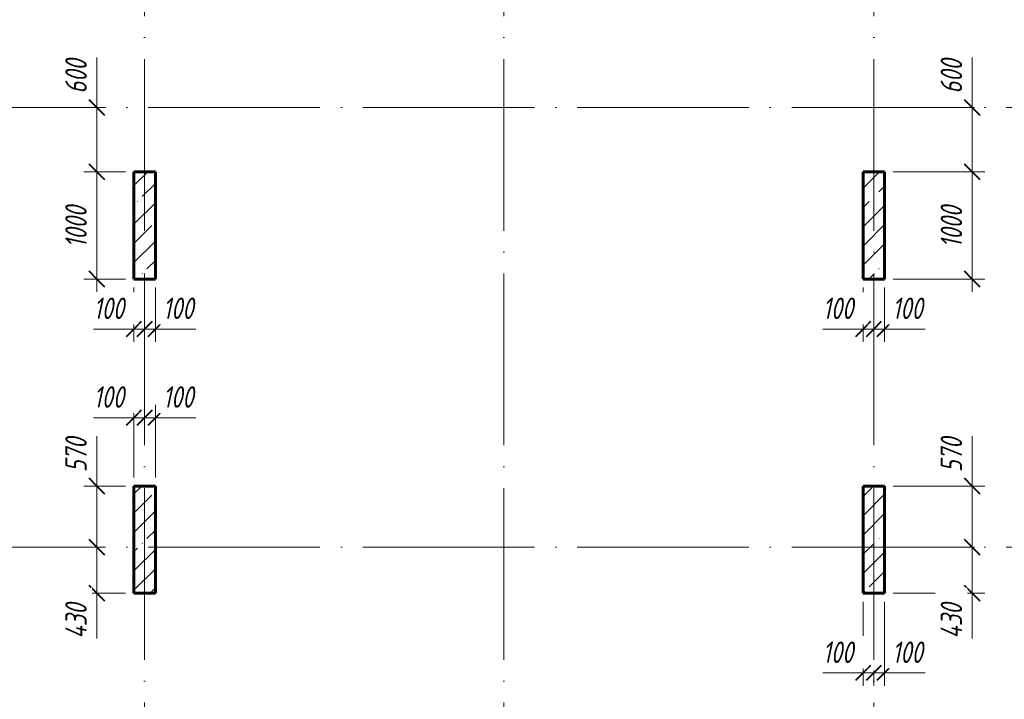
# Model space of a CAD drawing. Header units: millimetres. Extents: x 6092 to 73550, y -4371 to 20491.
# Tile 16 of 24: x 55535 to 64716, y 1881 to 8218. Entities that reach past the tile are written whole.
import ezdxf

# ---------------------------------------------------------------- set-up
doc = ezdxf.new("R2010")
doc.units = ezdxf.units.MM
doc.linetypes.add('ADSK_Линия сетки', pattern=[2000, 1600, -200, 0, -200])
for name, color, linetype, lineweight in [('A-____-____-DIMS', 211, 'Continuous', 9), ('A-____-____-DIMS-80', 211, 'Continuous', 9), ('S-COLS-____-MCUT', 52, 'Continuous', 40), ('S-COLS-____-OTLN', 52, 'Continuous', 18), ('S-GRID-____-OTLN', 1, 'Continuous', 9)]:
    doc.layers.add(name, color=color, linetype=linetype, lineweight=lineweight)
doc.styles.add('GOST Common_I_1', font='GOST_Common Italic.ttf', dxfattribs={"width": 0.8, "height": 200})
doc.dimstyles.new('ADSK_Округление_5мм__Узкий_', dxfattribs={"dimscale": 304.8, "dimtxt": 0.659918, "dimasz": 0.472441, "dimexe": 0.393701, "dimexo": 0.000861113, "dimgap": 0.104987, "dimtad": 1, "dimdec": 0, "dimlfac": 304.8, "dimrnd": 5, "dimdsep": 46, "dimtxsty": 'GOST Common_I_1', "dimblk1": 'OBLIQUE', "dimblk2": 'OBLIQUE', "dimsah": 1, "dimcen": 0.09, "dimdle": 0.393701, "dimazin": 0, "dimtfac": 1, "dimtdec": 4, "dimtix": 1, "dimtmove": 1, "dimatfit": 3, "dimfxl": 1, "dimtvp": 1, "dimtfill": 1, "dimtolj": 1, "dimtzin": 0, "dimlwd": 20, "dimlwe": 20, "dimarcsym": 2})
doc.dimstyles.new('ADSK_Округление_5мм__Узкий__1', dxfattribs={"dimscale": 304.8, "dimtxt": 0.659918, "dimasz": 0.472441, "dimexe": 0.393701, "dimexo": 0.000861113, "dimgap": 0.104987, "dimtad": 1, "dimdec": 0, "dimlfac": 304.8, "dimrnd": 5, "dimdsep": 46, "dimtxsty": 'GOST Common_I_1', "dimblk1": 'OBLIQUE', "dimblk2": 'OBLIQUE', "dimsah": 1, "dimcen": 0.09, "dimdle": 0.393701, "dimazin": 0, "dimtfac": 1, "dimtdec": 4, "dimtix": 1, "dimtmove": 0, "dimatfit": 3, "dimfxl": 1, "dimtvp": 1, "dimtfill": 1, "dimtolj": 1, "dimtzin": 0, "dimlwd": 20, "dimlwe": 20, "dimarcsym": 2})
pattern_1 = [(45, (16130.72, 8588.57), (-179.6051, 179.6051), []), (45, (16310.33, 8588.57), (-179.6051, 179.6051), [317.5, -63.5, 2.682, -60.818])]

# ---------------------------------------------------------------- blocks, each defined once
blk = doc.blocks.new('DIMBLOCK70-КЖ1_ПЭ_ВЭ14_Опалубка_Пилоны')
at = {"layer": 'A-____-____-DIMS-80', "lineweight": 20}
for p, q in [((64416.3, 4335.8), (64416.3, 3958.2)), ((64416.3, 3990), (64416.3, 3300)), ((64416.3, 3958.2), (64416.3, 3585)), ((64416.3, 3870), (63680, 3870)), ((64416.3, 3870), (64536.3, 3870)), ((64416.3, 3300), (64296.3, 3300)), ((64416.3, 3300), (64438.2, 3300))]:
    blk.add_line(p, q, dxfattribs=at)
at = {"layer": 'A-____-____-DIMS-80', "lineweight": 40}
for p, q in [((64416.3, 3870), (64344.3, 3942)), ((64416.3, 3870), (64488.3, 3798)), ((64416.3, 3300), (64344.3, 3372)), ((64416.3, 3300), (64488.3, 3228))]:
    blk.add_line(p, q, dxfattribs=at)
at = {"layer": 'A-____-____-DIMS-80', "color": 0, "lineweight": 20, "insert": (64123, 3998.2), "char_height": 200, "width": 405.013, "attachment_point": 1, "rotation": 90, "line_spacing_factor": 1.022761, "style": 'GOST Common_I_1', "bg_fill": 3, "box_fill_scale": 1.25, "bg_fill_color": 256, "bg_fill_true_color": 13158600, "bg_fill_transparency": 0}
blk.add_mtext('570', dxfattribs=at)
blk = doc.blocks.new('_Oblique')
at = {"color": 0, "linetype": 'ByBlock', "lineweight": -2}
blk.add_line((-0.5, -0.5), (0.5, 0.5), dxfattribs=at)
blk = doc.blocks.new('DIMBLOCK71-КЖ1_ПЭ_ВЭ14_Опалубка_Пилоны')
at = {"layer": 'A-____-____-DIMS-80', "lineweight": 40}
for p, q in [((64416.3, 3300), (64344.3, 3372)), ((64416.3, 3300), (64488.3, 3228)), ((64416.3, 2870), (64344.3, 2942)), ((64416.3, 2870), (64488.3, 2798))]:
    blk.add_line(p, q, dxfattribs=at)
at = {"layer": 'A-____-____-DIMS-80', "lineweight": 20}
for p, q in [((64416.3, 3300), (64296.3, 3300)), ((64416.3, 3300), (64416.3, 2750)), ((64416.3, 3300), (64438.2, 3300)), ((64416.3, 2842.8), (64416.3, 3085)), ((64416.3, 2870), (63680, 2870)), ((64416.3, 2870), (64536.3, 2870)), ((64416.3, 2448.2), (64416.3, 2842.8))]:
    blk.add_line(p, q, dxfattribs=at)
at = {"layer": 'A-____-____-DIMS-80', "color": 0, "lineweight": 20, "insert": (64123, 2448.2), "char_height": 200, "width": 425.469, "attachment_point": 1, "rotation": 90, "line_spacing_factor": 1.022761, "style": 'GOST Common_I_1', "bg_fill": 3, "box_fill_scale": 1.25, "bg_fill_color": 256, "bg_fill_true_color": 13158600, "bg_fill_transparency": 0}
blk.add_mtext('430', dxfattribs=at)
blk = doc.blocks.new('DIMBLOCK72-КЖ1_ПЭ_ВЭ14_Опалубка_Пилоны')
at = {"layer": 'A-____-____-DIMS-80', "lineweight": 20}
for p, q in [((63400, 2127.3), (63400, 2790)), ((63022.7, 2127.3), (63369.6, 2127.3)), ((63280, 2127.3), (63500, 2127.3)), ((63369.6, 2127.3), (63450, 2127.3)), ((63400, 2127.3), (63400, 2007.3)), ((63500, 2127.3), (63500, 2149.1)), ((63500, 2127.3), (63500, 2007.3))]:
    blk.add_line(p, q, dxfattribs=at)
at = {"layer": 'A-____-____-DIMS-80', "lineweight": 40}
for p, q in [((63400, 2127.3), (63328, 2055.3)), ((63400, 2127.3), (63472, 2199.3)), ((63500, 2127.3), (63428, 2055.3)), ((63500, 2127.3), (63572, 2199.3))]:
    blk.add_line(p, q, dxfattribs=at)
at = {"layer": 'A-____-____-DIMS-80', "color": 0, "lineweight": 20, "insert": (63022.7, 2420.6), "char_height": 200, "width": 368.194, "attachment_point": 1, "line_spacing_factor": 1.022761, "style": 'GOST Common_I_1', "bg_fill": 3, "box_fill_scale": 1.25, "bg_fill_color": 256, "bg_fill_true_color": 13158600, "bg_fill_transparency": 0}
blk.add_mtext('100', dxfattribs=at)
blk = doc.blocks.new('DIMBLOCK73-КЖ1_ПЭ_ВЭ14_Опалубка_Пилоны')
at = {"layer": 'A-____-____-DIMS-80', "lineweight": 20}
for p, q in [((63600, 2127.3), (63600, 2790)), ((63500, 2127.3), (63500, 2149.1)), ((63500, 2127.3), (63720, 2127.3)), ((63500, 2127.3), (63500, 2007.3)), ((63630.4, 2127.3), (63550, 2127.3)), ((63600, 2127.3), (63600, 2007.3)), ((63977.3, 2127.3), (63630.4, 2127.3))]:
    blk.add_line(p, q, dxfattribs=at)
at = {"layer": 'A-____-____-DIMS-80', "lineweight": 40}
for p, q in [((63500, 2127.3), (63428, 2055.3)), ((63500, 2127.3), (63572, 2199.3)), ((63600, 2127.3), (63528, 2055.3)), ((63600, 2127.3), (63672, 2199.3))]:
    blk.add_line(p, q, dxfattribs=at)
at = {"layer": 'A-____-____-DIMS-80', "color": 0, "lineweight": 20, "insert": (63670.4, 2420.6), "char_height": 200, "width": 368.194, "attachment_point": 1, "line_spacing_factor": 1.022761, "style": 'GOST Common_I_1', "bg_fill": 3, "box_fill_scale": 1.25, "bg_fill_color": 256, "bg_fill_true_color": 13158600, "bg_fill_transparency": 0}
blk.add_mtext('100', dxfattribs=at)
blk = doc.blocks.new('DIMBLOCK74-КЖ1_ПЭ_ВЭ14_Опалубка_Пилоны')
at = {"layer": 'A-____-____-DIMS-80', "lineweight": 20}
for p, q in [((64416.3, 7865.8), (64416.3, 7488.2)), ((64416.3, 7520), (64416.3, 6800)), ((64416.3, 7488.2), (64416.3, 7100)), ((64416.3, 7400), (64296.3, 7400)), ((64416.3, 7400), (64438.2, 7400)), ((64416.3, 6800), (63680, 6800)), ((64416.3, 6800), (64536.3, 6800))]:
    blk.add_line(p, q, dxfattribs=at)
at = {"layer": 'A-____-____-DIMS-80', "lineweight": 40}
for p, q in [((64416.3, 7400), (64344.3, 7472)), ((64416.3, 7400), (64488.3, 7328)), ((64416.3, 6800), (64344.3, 6872)), ((64416.3, 6800), (64488.3, 6728))]:
    blk.add_line(p, q, dxfattribs=at)
at = {"layer": 'A-____-____-DIMS-80', "color": 0, "lineweight": 20, "insert": (64123, 7528.2), "char_height": 200, "width": 405.013, "attachment_point": 1, "rotation": 90, "line_spacing_factor": 1.022761, "style": 'GOST Common_I_1', "bg_fill": 3, "box_fill_scale": 1.25, "bg_fill_color": 256, "bg_fill_true_color": 13158600, "bg_fill_transparency": 0}
blk.add_mtext('600', dxfattribs=at)
blk = doc.blocks.new('DIMBLOCK75-КЖ1_ПЭ_ВЭ14_Опалубка_Пилоны')
at = {"layer": 'A-____-____-DIMS-80', "lineweight": 20}
for p, q in [((64416.3, 6800), (63680, 6800)), ((64416.3, 6800), (64416.3, 5680)), ((64416.3, 6800), (64536.3, 6800)), ((64416.3, 5800), (63680, 5800)), ((64416.3, 5800), (64536.3, 5800))]:
    blk.add_line(p, q, dxfattribs=at)
at = {"layer": 'A-____-____-DIMS-80', "lineweight": 40}
for p, q in [((64416.3, 6800), (64344.3, 6872)), ((64416.3, 6800), (64488.3, 6728)), ((64416.3, 5800), (64344.3, 5872)), ((64416.3, 5800), (64488.3, 5728))]:
    blk.add_line(p, q, dxfattribs=at)
at = {"layer": 'A-____-____-DIMS-80', "color": 0, "lineweight": 20, "insert": (64123, 6090.3), "char_height": 200, "width": 503.198, "attachment_point": 1, "rotation": 90, "line_spacing_factor": 1.022761, "style": 'GOST Common_I_1', "bg_fill": 3, "box_fill_scale": 1.25, "bg_fill_color": 256, "bg_fill_true_color": 13158600, "bg_fill_transparency": 0}
blk.add_mtext('1000', dxfattribs=at)
blk = doc.blocks.new('DIMBLOCK76-КЖ1_ПЭ_ВЭ14_Опалубка_Пилоны')
at = {"layer": 'A-____-____-DIMS-80', "lineweight": 20}
for p, q in [((63400, 5333.8), (63400, 5720)), ((63022.7, 5333.8), (63369.6, 5333.8)), ((63280, 5333.8), (63500, 5333.8)), ((63369.6, 5333.8), (63450, 5333.8)), ((63400, 5333.8), (63400, 5213.8)), ((63500, 5333.8), (63500, 5355.6)), ((63500, 5333.8), (63500, 5213.8))]:
    blk.add_line(p, q, dxfattribs=at)
at = {"layer": 'A-____-____-DIMS-80', "lineweight": 40}
for p, q in [((63400, 5333.8), (63328, 5261.8)), ((63400, 5333.8), (63472, 5405.8)), ((63500, 5333.8), (63428, 5261.8)), ((63500, 5333.8), (63572, 5405.8))]:
    blk.add_line(p, q, dxfattribs=at)
at = {"layer": 'A-____-____-DIMS-80', "color": 0, "lineweight": 20, "insert": (63022.7, 5627.1), "char_height": 200, "width": 368.194, "attachment_point": 1, "line_spacing_factor": 1.022761, "style": 'GOST Common_I_1', "bg_fill": 3, "box_fill_scale": 1.25, "bg_fill_color": 256, "bg_fill_true_color": 13158600, "bg_fill_transparency": 0}
blk.add_mtext('100', dxfattribs=at)
blk = doc.blocks.new('DIMBLOCK77-КЖ1_ПЭ_ВЭ14_Опалубка_Пилоны')
at = {"layer": 'A-____-____-DIMS-80', "lineweight": 20}
for p, q in [((63600, 5333.8), (63600, 5720)), ((63500, 5333.8), (63500, 5355.6)), ((63500, 5333.8), (63720, 5333.8)), ((63500, 5333.8), (63500, 5213.8)), ((63630.4, 5333.8), (63550, 5333.8)), ((63600, 5333.8), (63600, 5213.8)), ((63977.3, 5333.8), (63630.4, 5333.8))]:
    blk.add_line(p, q, dxfattribs=at)
at = {"layer": 'A-____-____-DIMS-80', "lineweight": 40}
for p, q in [((63500, 5333.8), (63428, 5261.8)), ((63500, 5333.8), (63572, 5405.8)), ((63600, 5333.8), (63528, 5261.8)), ((63600, 5333.8), (63672, 5405.8))]:
    blk.add_line(p, q, dxfattribs=at)
at = {"layer": 'A-____-____-DIMS-80', "color": 0, "lineweight": 20, "insert": (63670.4, 5627.1), "char_height": 200, "width": 368.194, "attachment_point": 1, "line_spacing_factor": 1.022761, "style": 'GOST Common_I_1', "bg_fill": 3, "box_fill_scale": 1.25, "bg_fill_color": 256, "bg_fill_true_color": 13158600, "bg_fill_transparency": 0}
blk.add_mtext('100', dxfattribs=at)
blk = doc.blocks.new('DIMBLOCK111-КЖ1_ПЭ_ВЭ14_Опалубка_Пилоны')
at = {"layer": 'A-____-____-DIMS-80', "lineweight": 20}
for p, q in [((56253.3, 4335.8), (56253.3, 3958.2)), ((56253.3, 3990), (56253.3, 3300)), ((56253.3, 3958.2), (56253.3, 3585)), ((56253.3, 3870), (56133.3, 3870)), ((56253.3, 3870), (56520, 3870)), ((56253.3, 3300), (56133.3, 3300)), ((56253.3, 3300), (56275.2, 3300))]:
    blk.add_line(p, q, dxfattribs=at)
at = {"layer": 'A-____-____-DIMS-80', "lineweight": 40}
for p, q in [((56253.3, 3870), (56181.3, 3942)), ((56253.3, 3870), (56325.3, 3798)), ((56253.3, 3300), (56181.3, 3372)), ((56253.3, 3300), (56325.3, 3228))]:
    blk.add_line(p, q, dxfattribs=at)
at = {"layer": 'A-____-____-DIMS-80', "color": 0, "lineweight": 20, "insert": (55960, 3998.2), "char_height": 200, "width": 405.013, "attachment_point": 1, "rotation": 90, "line_spacing_factor": 1.022761, "style": 'GOST Common_I_1', "bg_fill": 3, "box_fill_scale": 1.25, "bg_fill_color": 256, "bg_fill_true_color": 13158600, "bg_fill_transparency": 0}
blk.add_mtext('570', dxfattribs=at)
blk = doc.blocks.new('DIMBLOCK112-КЖ1_ПЭ_ВЭ14_Опалубка_Пилоны')
at = {"layer": 'A-____-____-DIMS-80', "lineweight": 40}
for p, q in [((56253.3, 3300), (56181.3, 3372)), ((56253.3, 3300), (56325.3, 3228)), ((56253.3, 2870), (56181.3, 2942)), ((56253.3, 2870), (56325.3, 2798))]:
    blk.add_line(p, q, dxfattribs=at)
at = {"layer": 'A-____-____-DIMS-80', "lineweight": 20}
for p, q in [((56253.3, 3300), (56133.3, 3300)), ((56253.3, 3300), (56253.3, 2750)), ((56253.3, 3300), (56275.2, 3300)), ((56253.3, 2842.8), (56253.3, 3085)), ((56253.3, 2870), (56133.3, 2870)), ((56253.3, 2870), (56520, 2870)), ((56253.3, 2448.2), (56253.3, 2842.8))]:
    blk.add_line(p, q, dxfattribs=at)
at = {"layer": 'A-____-____-DIMS-80', "color": 0, "lineweight": 20, "insert": (55960, 2448.2), "char_height": 200, "width": 425.469, "attachment_point": 1, "rotation": 90, "line_spacing_factor": 1.022761, "style": 'GOST Common_I_1', "bg_fill": 3, "box_fill_scale": 1.25, "bg_fill_color": 256, "bg_fill_true_color": 13158600, "bg_fill_transparency": 0}
blk.add_mtext('430', dxfattribs=at)
blk = doc.blocks.new('DIMBLOCK113-КЖ1_ПЭ_ВЭ14_Опалубка_Пилоны')
at = {"layer": 'A-____-____-DIMS-80', "lineweight": 20}
for p, q in [((56600, 4506.9), (56600, 4626.9)), ((56222.7, 4506.9), (56569.6, 4506.9)), ((56480, 4506.9), (56700, 4506.9)), ((56569.6, 4506.9), (56650, 4506.9)), ((56600, 4506.9), (56600, 3950)), ((56700, 4506.9), (56700, 4528.8)), ((56700, 4506.9), (56700, 4386.9))]:
    blk.add_line(p, q, dxfattribs=at)
at = {"layer": 'A-____-____-DIMS-80', "lineweight": 40}
for p, q in [((56600, 4506.9), (56528, 4434.9)), ((56600, 4506.9), (56672, 4578.9)), ((56700, 4506.9), (56628, 4434.9)), ((56700, 4506.9), (56772, 4578.9))]:
    blk.add_line(p, q, dxfattribs=at)
at = {"layer": 'A-____-____-DIMS-80', "color": 0, "lineweight": 20, "insert": (56222.7, 4800.3), "char_height": 200, "width": 368.194, "attachment_point": 1, "line_spacing_factor": 1.022761, "style": 'GOST Common_I_1', "bg_fill": 3, "box_fill_scale": 1.25, "bg_fill_color": 256, "bg_fill_true_color": 13158600, "bg_fill_transparency": 0}
blk.add_mtext('100', dxfattribs=at)
blk = doc.blocks.new('DIMBLOCK114-КЖ1_ПЭ_ВЭ14_Опалубка_Пилоны')
at = {"layer": 'A-____-____-DIMS-80', "lineweight": 20}
for p, q in [((56800, 4506.9), (56800, 4626.9)), ((56700, 4506.9), (56700, 4528.8)), ((56700, 4506.9), (56920, 4506.9)), ((56700, 4506.9), (56700, 4386.9)), ((56830.4, 4506.9), (56750, 4506.9)), ((56800, 4506.9), (56800, 3950)), ((57177.3, 4506.9), (56830.4, 4506.9))]:
    blk.add_line(p, q, dxfattribs=at)
at = {"layer": 'A-____-____-DIMS-80', "lineweight": 40}
for p, q in [((56700, 4506.9), (56628, 4434.9)), ((56700, 4506.9), (56772, 4578.9)), ((56800, 4506.9), (56728, 4434.9)), ((56800, 4506.9), (56872, 4578.9))]:
    blk.add_line(p, q, dxfattribs=at)
at = {"layer": 'A-____-____-DIMS-80', "color": 0, "lineweight": 20, "insert": (56870.4, 4800.3), "char_height": 200, "width": 368.194, "attachment_point": 1, "line_spacing_factor": 1.022761, "style": 'GOST Common_I_1', "bg_fill": 3, "box_fill_scale": 1.25, "bg_fill_color": 256, "bg_fill_true_color": 13158600, "bg_fill_transparency": 0}
blk.add_mtext('100', dxfattribs=at)
blk = doc.blocks.new('DIMBLOCK115-КЖ1_ПЭ_ВЭ14_Опалубка_Пилоны')
at = {"layer": 'A-____-____-DIMS-80', "lineweight": 20}
for p, q in [((56253.3, 7865.8), (56253.3, 7488.2)), ((56253.3, 7520), (56253.3, 6800)), ((56253.3, 7488.2), (56253.3, 7100)), ((56253.3, 7400), (56133.3, 7400)), ((56253.3, 7400), (56275.2, 7400)), ((56253.3, 6800), (56133.3, 6800)), ((56253.3, 6800), (56520, 6800))]:
    blk.add_line(p, q, dxfattribs=at)
at = {"layer": 'A-____-____-DIMS-80', "lineweight": 40}
for p, q in [((56253.3, 7400), (56181.3, 7472)), ((56253.3, 7400), (56325.3, 7328)), ((56253.3, 6800), (56181.3, 6872)), ((56253.3, 6800), (56325.3, 6728))]:
    blk.add_line(p, q, dxfattribs=at)
at = {"layer": 'A-____-____-DIMS-80', "color": 0, "lineweight": 20, "insert": (55960, 7528.2), "char_height": 200, "width": 405.013, "attachment_point": 1, "rotation": 90, "line_spacing_factor": 1.022761, "style": 'GOST Common_I_1', "bg_fill": 3, "box_fill_scale": 1.25, "bg_fill_color": 256, "bg_fill_true_color": 13158600, "bg_fill_transparency": 0}
blk.add_mtext('600', dxfattribs=at)
blk = doc.blocks.new('DIMBLOCK116-КЖ1_ПЭ_ВЭ14_Опалубка_Пилоны')
at = {"layer": 'A-____-____-DIMS-80', "lineweight": 20}
for p, q in [((56253.3, 6800), (56133.3, 6800)), ((56253.3, 6800), (56253.3, 5680)), ((56253.3, 6800), (56520, 6800)), ((56253.3, 5800), (56133.3, 5800)), ((56253.3, 5800), (56520, 5800))]:
    blk.add_line(p, q, dxfattribs=at)
at = {"layer": 'A-____-____-DIMS-80', "lineweight": 40}
for p, q in [((56253.3, 6800), (56181.3, 6872)), ((56253.3, 6800), (56325.3, 6728)), ((56253.3, 5800), (56181.3, 5872)), ((56253.3, 5800), (56325.3, 5728))]:
    blk.add_line(p, q, dxfattribs=at)
at = {"layer": 'A-____-____-DIMS-80', "color": 0, "lineweight": 20, "insert": (55960, 6090.3), "char_height": 200, "width": 503.198, "attachment_point": 1, "rotation": 90, "line_spacing_factor": 1.022761, "style": 'GOST Common_I_1', "bg_fill": 3, "box_fill_scale": 1.25, "bg_fill_color": 256, "bg_fill_true_color": 13158600, "bg_fill_transparency": 0}
blk.add_mtext('1000', dxfattribs=at)
blk = doc.blocks.new('DIMBLOCK117-КЖ1_ПЭ_ВЭ14_Опалубка_Пилоны')
at = {"layer": 'A-____-____-DIMS-80', "lineweight": 20}
for p, q in [((56600, 5333.8), (56600, 5720)), ((56222.7, 5333.8), (56569.6, 5333.8)), ((56480, 5333.8), (56700, 5333.8)), ((56569.6, 5333.8), (56650, 5333.8)), ((56600, 5333.8), (56600, 5213.8)), ((56700, 5333.8), (56700, 5355.6)), ((56700, 5333.8), (56700, 5213.8))]:
    blk.add_line(p, q, dxfattribs=at)
at = {"layer": 'A-____-____-DIMS-80', "lineweight": 40}
for p, q in [((56600, 5333.8), (56528, 5261.8)), ((56600, 5333.8), (56672, 5405.8)), ((56700, 5333.8), (56628, 5261.8)), ((56700, 5333.8), (56772, 5405.8))]:
    blk.add_line(p, q, dxfattribs=at)
at = {"layer": 'A-____-____-DIMS-80', "color": 0, "lineweight": 20, "insert": (56222.7, 5627.1), "char_height": 200, "width": 368.194, "attachment_point": 1, "line_spacing_factor": 1.022761, "style": 'GOST Common_I_1', "bg_fill": 3, "box_fill_scale": 1.25, "bg_fill_color": 256, "bg_fill_true_color": 13158600, "bg_fill_transparency": 0}
blk.add_mtext('100', dxfattribs=at)
blk = doc.blocks.new('DIMBLOCK118-КЖ1_ПЭ_ВЭ14_Опалубка_Пилоны')
at = {"layer": 'A-____-____-DIMS-80', "lineweight": 20}
for p, q in [((56800, 5333.8), (56800, 5720)), ((56700, 5333.8), (56700, 5355.6)), ((56700, 5333.8), (56920, 5333.8)), ((56700, 5333.8), (56700, 5213.8)), ((56830.4, 5333.8), (56750, 5333.8)), ((56800, 5333.8), (56800, 5213.8)), ((57177.3, 5333.8), (56830.4, 5333.8))]:
    blk.add_line(p, q, dxfattribs=at)
at = {"layer": 'A-____-____-DIMS-80', "lineweight": 40}
for p, q in [((56700, 5333.8), (56628, 5261.8)), ((56700, 5333.8), (56772, 5405.8)), ((56800, 5333.8), (56728, 5261.8)), ((56800, 5333.8), (56872, 5405.8))]:
    blk.add_line(p, q, dxfattribs=at)
at = {"layer": 'A-____-____-DIMS-80', "color": 0, "lineweight": 20, "insert": (56870.4, 5627.1), "char_height": 200, "width": 368.194, "attachment_point": 1, "line_spacing_factor": 1.022761, "style": 'GOST Common_I_1', "bg_fill": 3, "box_fill_scale": 1.25, "bg_fill_color": 256, "bg_fill_true_color": 13158600, "bg_fill_transparency": 0}
blk.add_mtext('100', dxfattribs=at)

msp = doc.modelspace()

# ---------------------------------------------------------------- hatches: boundary and pattern name
at = {"layer": 'S-COLS-____-OTLN', "lineweight": 9}
h = msp.add_hatch(dxfattribs=at)
h.set_pattern_fill('FP_1', color=256, style=0, pattern_type=2)
h.set_pattern_definition(pattern_1)
h.paths.add_polyline_path([(56800, 5800), (56800, 6800), (56600, 6800), (56600, 5800)])
h = msp.add_hatch(dxfattribs=at)
h.set_pattern_fill('FP_1', color=256, style=0, pattern_type=2)
h.set_pattern_definition(pattern_1)
h.paths.add_polyline_path([(63600, 5800), (63600, 6800), (63400, 6800), (63400, 5800)])
h = msp.add_hatch(dxfattribs=at)
h.set_pattern_fill('FP_1', color=256, style=0, pattern_type=2)
h.set_pattern_definition(pattern_1)
h.paths.add_polyline_path([(56600, 2869.9996), (56800, 2869.9996), (56800, 3869.9996), (56600, 3869.9996)])
h = msp.add_hatch(dxfattribs=at)
h.set_pattern_fill('FP_1', color=256, style=0, pattern_type=2)
h.set_pattern_definition(pattern_1)
h.paths.add_polyline_path([(63400, 2869.9996), (63600, 2869.9996), (63600, 3869.9996), (63400, 3869.9996)])

# ---------------------------------------------------------------- linework, layer by layer
at = {"layer": 'S-COLS-____-MCUT', "lineweight": 60}
for p, q in [((56800, 6800), (56600, 6800)), ((56600, 6800), (56600, 5800)), ((56800, 5800), (56800, 6800)), ((63600, 6800), (63400, 6800)), ((63400, 6800), (63400, 5800)), ((63600, 5800), (63600, 6800)), ((56600, 5800), (56800, 5800)), ((63400, 5800), (63600, 5800)), ((56800, 3869.9996), (56600, 3869.9996)), ((56600, 3869.9996), (56600, 2869.9996)), ((56800, 2869.9996), (56800, 3869.9996)), ((63600, 3869.9996), (63400, 3869.9996)), ((63400, 3869.9996), (63400, 2869.9996)), ((63600, 2869.9996), (63600, 3869.9996)), ((56600, 2869.9996), (56800, 2869.9996)), ((63400, 2869.9996), (63600, 2869.9996))]:
    msp.add_line(p, q, dxfattribs=at)
at = {"layer": 'S-GRID-____-OTLN', "linetype": 'ADSK_Линия сетки'}
for p, q in [((56700, 19851.1002), (56700, -3717.186)), ((60050, 19851.1002), (60050, -3717.186)), ((63500, 19851.1002), (63500, -3717.186)), ((6731.5249, 7400), (72652.3528, 7400)), ((6731.5249, 3300), (72652.3528, 3300))]:
    msp.add_line(p, q, dxfattribs=at)

# ---------------------------------------------------------------- next in the draw order: dimensions: what is measured, and where the dimension line sits
at = {"layer": 'A-____-____-DIMS', "lineweight": 20}
for base, p1, p2, override, picture, middle in [((56253.348, 6800), (56355.1714, 7400), (56600, 6800), {"dimpost": '<>', "dimfxl": 648.028573}, 'DIMBLOCK115-КЖ1_ПЭ_ВЭ14_Опалубка_Пилоны', (56093.3157, 7730.7511)), ((64416.331, 6800), (64518.1544, 7400), (63600, 6800), {"dimpost": '<>', "dimfxl": 1096.816971}, 'DIMBLOCK74-КЖ1_ПЭ_ВЭ14_Опалубка_Пилоны', (64256.2987, 7730.7511)), ((56253.348, 3300), (56600, 3869.9996), (56355.1714, 3300), {"dimpost": '<>', "dimfxl": 620.355202}, 'DIMBLOCK111-КЖ1_ПЭ_ВЭ14_Опалубка_Пилоны', (56093.3157, 4200.7507)), ((64416.331, 3300), (63600, 3869.9996), (64518.1544, 3300), {"dimpost": '<>', "dimfxl": 1080.697501}, 'DIMBLOCK70-КЖ1_ПЭ_ВЭ14_Опалубка_Пилоны', (64256.2987, 4200.7507))]:
    dim = msp.add_linear_dim(base=base, p1=p1, p2=p2, angle=90, dimstyle='ADSK_Округление_5мм__Узкий_', override=override, dxfattribs=at)
    dim.commit()
    dim.dimension.update_dxf_attribs({"geometry": picture, "text_midpoint": middle, "dimtype": 160, "text_rotation": 90})

# ---------------------------------------------------------------- next in the draw order: dimensions: what is measured, and where the dimension line sits
for base, p1, p2, picture, middle in [((56253.348, 5800), (56600, 6800), (56600, 5800), 'DIMBLOCK116-КЖ1_ПЭ_ВЭ14_Опалубка_Пилоны', (56121.348, 6300)), ((64416.331, 5800), (63600, 6800), (63600, 5800), 'DIMBLOCK75-КЖ1_ПЭ_ВЭ14_Опалубка_Пилоны', (64284.331, 6300))]:
    dim = msp.add_linear_dim(base=base, p1=p1, p2=p2, angle=90, dimstyle='ADSK_Округление_5мм__Узкий__1', override={"dimpost": '<>', "dimfxl": 1000}, dxfattribs=at)
    dim.commit()
    dim.dimension.update_dxf_attribs({"geometry": picture, "text_midpoint": middle})
dim = msp.add_linear_dim(base=(56700, 4506.9453), p1=(56600, 3869.9996), p2=(56700, 4608.7687), dimstyle='ADSK_Округление_5мм__Узкий_', override={"dimpost": '<>', "dimfxl": 745.506361}, dxfattribs=at)
dim.commit()
dim.dimension.update_dxf_attribs({"geometry": 'DIMBLOCK113-КЖ1_ПЭ_ВЭ14_Опалубка_Пилоны', "text_midpoint": (56406.8304, 4666.9776), "dimtype": 160})
for base, p1, p2, override, picture, middle in [((56253.348, 2869.9996), (56355.1714, 3300), (56600, 2869.9996), {"dimpost": '<>', "dimfxl": 494.814484}, 'DIMBLOCK112-КЖ1_ПЭ_ВЭ14_Опалубка_Пилоны', (56093.3157, 2660.9815)), ((64416.331, 2869.9996), (64518.1544, 3300), (63600, 2869.9996), {"dimpost": '<>', "dimfxl": 1013.85789}, 'DIMBLOCK71-КЖ1_ПЭ_ВЭ14_Опалубка_Пилоны', (64256.2987, 2660.9816))]:
    dim = msp.add_linear_dim(base=base, p1=p1, p2=p2, angle=90, dimstyle='ADSK_Округление_5мм__Узкий_', override=override, dxfattribs=at)
    dim.commit()
    dim.dimension.update_dxf_attribs({"geometry": picture, "text_midpoint": middle, "dimtype": 160, "text_rotation": 90})

# ---------------------------------------------------------------- next in the draw order: dimensions: what is measured, and where the dimension line sits
for base, p1, p2, override, picture, middle in [((56700, 5333.7827), (56600, 5800), (56700, 5435.6061), {"dimpost": '<>', "dimfxl": 377.866249}, 'DIMBLOCK117-КЖ1_ПЭ_ВЭ14_Опалубка_Пилоны', (56406.8304, 5493.8151)), ((63500, 5333.7827), (63400, 5800), (63500, 5435.6061), {"dimpost": '<>', "dimfxl": 377.86628}, 'DIMBLOCK76-КЖ1_ПЭ_ВЭ14_Опалубка_Пилоны', (63206.8304, 5493.8151)), ((56800, 4506.9453), (56700, 4608.7687), (56800, 3869.9996), {"dimpost": '<>', "dimfxl": 745.506361}, 'DIMBLOCK114-КЖ1_ПЭ_ВЭ14_Опалубка_Пилоны', (57054.5353, 4666.9776)), ((63500, 2127.2814), (63400, 2869.9996), (63500, 2229.1048), {"dimpost": '<>', "dimfxl": 648.649497}, 'DIMBLOCK72-КЖ1_ПЭ_ВЭ14_Опалубка_Пилоны', (63206.8304, 2287.3138))]:
    dim = msp.add_linear_dim(base=base, p1=p1, p2=p2, dimstyle='ADSK_Округление_5мм__Узкий_', override=override, dxfattribs=at)
    dim.commit()
    dim.dimension.update_dxf_attribs({"geometry": picture, "text_midpoint": middle, "dimtype": 160})

# ---------------------------------------------------------------- next in the draw order: dimensions: what is measured, and where the dimension line sits
for base, p1, p2, override, picture, middle in [((56800, 5333.7827), (56700, 5435.6061), (56800, 5800), {"dimpost": '<>', "dimfxl": 377.866249}, 'DIMBLOCK118-КЖ1_ПЭ_ВЭ14_Опалубка_Пилоны', (57054.5353, 5493.8151)), ((63600, 5333.7827), (63500, 5435.6061), (63600, 5800), {"dimpost": '<>', "dimfxl": 377.86628}, 'DIMBLOCK77-КЖ1_ПЭ_ВЭ14_Опалубка_Пилоны', (63854.5353, 5493.8151)), ((63600, 2127.2814), (63500, 2229.1048), (63600, 2869.9996), {"dimpost": '<>', "dimfxl": 648.649497}, 'DIMBLOCK73-КЖ1_ПЭ_ВЭ14_Опалубка_Пилоны', (63854.5353, 2287.3138))]:
    dim = msp.add_linear_dim(base=base, p1=p1, p2=p2, dimstyle='ADSK_Округление_5мм__Узкий_', override=override, dxfattribs=at)
    dim.commit()
    dim.dimension.update_dxf_attribs({"geometry": picture, "text_midpoint": middle, "dimtype": 160})

doc.saveas('drawing.dxf')
